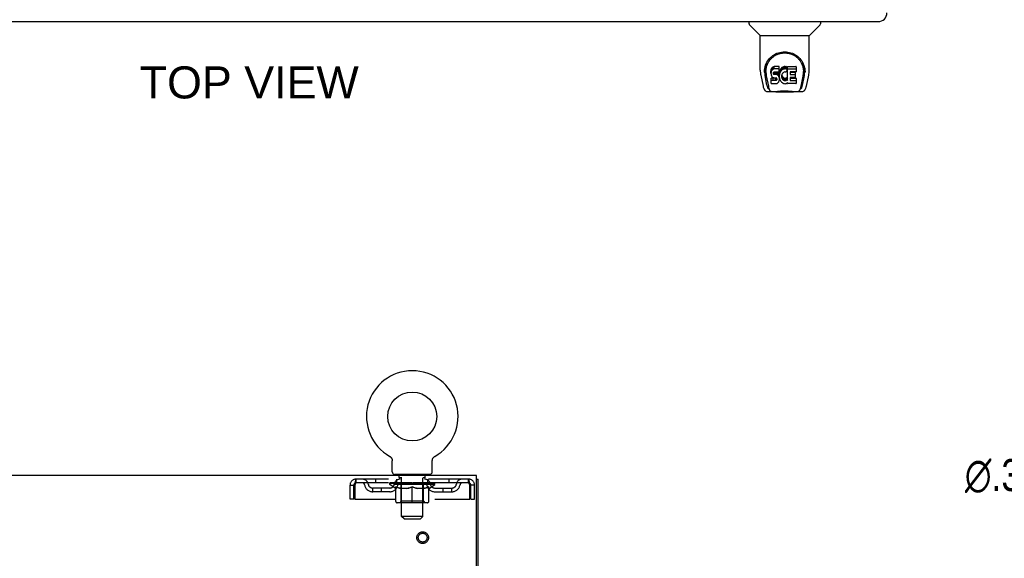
# Model space of a CAD drawing. Header units: inches. Extents: x 0 to 204, y 0 to 132.
# Tile 55 of 112: x 83 to 110, y 87 to 102. Entities that reach past the tile are written whole.
import ezdxf

# ---------------------------------------------------------------- set-up
doc = ezdxf.new("R2010")
doc.units = ezdxf.units.IN
doc.header["$LTSCALE"] = 11.243375
doc.header["$MEASUREMENT"] = 0
doc.linetypes.add('HIDDEN', pattern=[0.2, 0.1, -0.1])
doc.layers.get('0').update_dxf_attribs({"linetype": 'CONTINUOUS'})
for name, color, linetype in [('DEFAULT_2', 8, 'HIDDEN'), ('DIMENSIONS', 7, 'CONTINUOUS'), ('DOOR_ASSEMBLY', 7, 'CONTINUOUS')]:
    doc.layers.add(name, color=color, linetype=linetype)
doc.styles.get("Standard").update_dxf_attribs({"font": 'arial.ttf'})
doc.styles.add('TEXTSTYLE_1', font='gdt', dxfattribs={"width": 0.8})
doc.dimstyles.new('DIMSTYLE_2', dxfattribs={"dimtxt": 0.901875, "dimasz": 1.2025, "dimexe": 0.09, "dimexo": 0.07, "dimgap": 0.09, "dimtad": 0, "dimtih": 1, "dimtoh": 1, "dimzin": 4, "dimdsep": 46, "dimtxsty": 'Standard', "dimblk": '_FILLED', "dimblk1": '_FILLED', "dimblk2": '_FILLED', "dimcen": 0.09, "dimadec": 3, "dimazin": 1, "dimtfac": 1, "dimtdec": 3, "dimtofl": 0, "dimtmove": 0, "dimatfit": 1, "dimldrblk": '_FILLED', "dimfxl": 0, "dimtolj": 1, "dimtzin": 4, "dimarcsym": 0})

# ---------------------------------------------------------------- blocks, each defined once
blk = doc.blocks.new('_FILLED')
at = {"color": 0, "linetype": 'ByBlock'}
blk.add_solid([(0, 0), (-1, 0.2), (-1, -0.2)], dxfattribs=at)
blk = doc.blocks.new('*D23')
at = {"layer": 'DIMENSIONS', "color": 2, "linetype": 'Continuous'}
for p, q in [((112.937, 89.301), (111.885, 89.301)), ((115.137, 88.128), (112.937, 89.301))]:
    blk.add_line(p, q, dxfattribs=at)
at = {"layer": 'DIMENSIONS', "color": 2, "linetype": 'Continuous', "xscale": 1.2025, "yscale": 1.2025, "zscale": 1.2025, "rotation": 331.9294778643}
blk.add_blockref('_FILLED', (115.137, 88.128), dxfattribs=at)
at = {"layer": 'DIMENSIONS', "color": 2, "linetype": 'Continuous', "insert": (111.434, 89.752), "char_height": 0.90187, "width": 2.95261, "attachment_point": 3, "line_spacing_factor": 0.9, "style": 'TEXTSTYLE_1'}
blk.add_mtext('{\\fgdt;n}\\fArial;.38', dxfattribs=at)

msp = doc.modelspace()

# ---------------------------------------------------------------- linework, layer by layer
at = {"color": 7, "linetype": 'Continuous'}
for p, q in [((93.112, 89.828), (93.112, 89.828)), ((93.112, 89.828), (93.116, 89.825)), ((93.113, 89.827), (93.115, 89.826)), ((93.116, 89.825), (93.121, 89.822)), ((93.121, 89.822), (93.125, 89.82)), ((93.125, 89.82), (93.129, 89.816)), ((93.129, 89.817), (93.133, 89.813)), ((93.133, 89.813), (93.137, 89.81)), ((93.137, 89.81), (93.14, 89.807)), ((93.14, 89.807), (93.144, 89.803)), ((93.144, 89.803), (93.148, 89.799)), ((93.147, 89.799), (93.151, 89.795)), ((93.151, 89.796), (93.154, 89.792)), ((93.154, 89.792), (93.157, 89.788)), ((93.157, 89.788), (93.16, 89.783)), ((93.16, 89.783), (93.163, 89.779)), ((93.163, 89.779), (93.165, 89.775)), ((93.165, 89.775), (93.168, 89.77)), ((93.168, 89.77), (93.17, 89.766)), ((93.17, 89.766), (93.172, 89.761)), ((93.172, 89.761), (93.174, 89.757)), ((93.174, 89.757), (93.176, 89.752)), ((93.176, 89.752), (93.178, 89.747)), ((93.178, 89.747), (93.179, 89.742)), ((93.179, 89.742), (93.181, 89.737)), ((93.181, 89.737), (93.182, 89.732)), ((93.182, 89.732), (93.183, 89.727)), ((93.183, 89.727), (93.183, 89.722)), ((93.183, 89.722), (93.184, 89.717)), ((94.31, 89.712), (94.311, 89.717)), ((94.31, 89.707), (94.31, 89.712)), ((94.31, 89.707), (94.31, 89.712)), ((94.31, 89.703), (94.31, 89.707)), ((94.311, 89.722), (94.312, 89.727)), ((94.311, 89.717), (94.311, 89.722)), ((94.312, 89.727), (94.313, 89.732)), ((94.313, 89.732), (94.314, 89.737)), ((94.314, 89.737), (94.315, 89.742)), ((94.315, 89.742), (94.317, 89.747)), ((94.317, 89.747), (94.318, 89.752)), ((94.318, 89.752), (94.32, 89.757)), ((94.32, 89.757), (94.322, 89.761)), ((94.322, 89.761), (94.324, 89.766)), ((94.324, 89.766), (94.327, 89.77)), ((94.327, 89.77), (94.329, 89.775)), ((94.329, 89.775), (94.332, 89.779)), ((94.332, 89.779), (94.335, 89.783)), ((94.335, 89.783), (94.338, 89.788)), ((94.337, 89.788), (94.341, 89.792)), ((94.341, 89.792), (94.344, 89.796)), ((94.344, 89.795), (94.347, 89.799)), ((94.347, 89.799), (94.351, 89.803)), ((94.351, 89.803), (94.354, 89.807)), ((94.354, 89.807), (94.358, 89.81)), ((94.358, 89.81), (94.362, 89.813)), ((94.362, 89.813), (94.366, 89.817)), ((94.366, 89.816), (94.37, 89.82)), ((94.37, 89.82), (94.374, 89.822)), ((94.374, 89.822), (94.378, 89.825)), ((94.374, 89.822), (94.375, 89.823)), ((94.378, 89.825), (94.383, 89.828)), ((94.38, 89.826), (94.381, 89.827)), ((94.383, 89.828), (94.383, 89.828)), ((93.185, 89.389), (93.185, 89.703)), ((94.31, 89.389), (94.31, 89.703)), ((93.247, 89.32), (93.247, 89.29)), ((94.247, 89.32), (93.247, 89.32)), ((94.247, 89.32), (94.247, 89.29)), ((95.549, 89.186), (95.601, 89.186))]:
    msp.add_line(p, q, dxfattribs=at)
at = {"color": 3, "linetype": 'Continuous'}
for p, q in [((95.549, 89.29), (55.403, 89.29)), ((95.549, 85.954), (95.549, 89.29)), ((95.601, 9.394), (95.601, 89.186))]:
    msp.add_line(p, q, dxfattribs=at)
at = {"color": 7, "linetype": 'Continuous'}
msp.add_lwpolyline([(93.184, 89.717), (93.184, 89.712), (93.185, 89.707), (93.185, 89.703)], dxfattribs=at)
msp.add_circle((93.747, 90.948), 0.688, dxfattribs=at)
for centre, radius, start, end in [((93.747, 90.948), 1.288, 299.5053, 240.4947), ((93.254, 89.389), 0.069, 180, 265), ((94.241, 89.389), 0.069, 275, 360)]:
    msp.add_arc(centre, radius, start, end, dxfattribs=at)
at = {"layer": 'DEFAULT_2', "color": 8, "linetype": 'HIDDEN'}
for p, q in [((93.119, 89.823), (93.121, 89.822)), ((92.164, 89.186), (92.164, 89.082)), ((95.33, 89.186), (92.164, 89.186)), ((92.716, 89.186), (92.716, 89.082)), ((93.31, 89.082), (93.31, 89.186)), ((93.344, 89.32), (93.344, 89.29)), ((93.382, 89.23), (93.382, 89.31)), ((93.452, 89.22), (93.392, 89.22)), ((93.447, 88.139), (93.447, 89.21)), ((94.102, 89.22), (94.042, 89.22)), ((94.047, 88.139), (94.047, 89.21)), ((94.112, 89.23), (94.112, 89.31)), ((94.15, 89.32), (94.15, 89.29)), ((94.185, 89.082), (94.185, 89.186)), ((94.779, 89.186), (94.779, 89.082)), ((95.33, 89.082), (95.33, 89.186)), ((91.997, 88.623), (91.997, 89.019)), ((91.997, 89.019), (92.101, 89.019)), ((92.101, 88.623), (92.101, 89.019)), ((92.131, 89.019), (92.131, 88.623)), ((95.33, 89.082), (92.164, 89.082)), ((92.633, 88.831), (92.633, 88.935)), ((93.116, 88.935), (92.633, 88.935)), ((92.883, 88.831), (92.883, 88.935)), ((93.114, 89.035), (93.114, 89.082)), ((94.381, 89.035), (93.114, 89.035)), ((93.273, 88.923), (93.114, 89.035)), ((93.124, 89.075), (93.124, 89.082)), ((93.132, 89.072), (93.132, 89.075)), ((93.132, 89.072), (94.362, 89.072)), ((93.141, 89.072), (93.141, 89.075)), ((93.142, 89.072), (93.142, 89.075)), ((93.152, 89.075), (93.152, 89.082)), ((93.168, 89.072), (93.168, 89.075)), ((93.17, 89.072), (93.17, 89.075)), ((93.199, 89.075), (93.199, 89.082)), ((93.213, 89.072), (93.213, 89.075)), ((93.216, 89.072), (93.216, 89.075)), ((93.42, 89.075), (93.219, 89.075)), ((93.262, 89.075), (93.262, 89.082)), ((93.264, 89.072), (93.264, 89.075)), ((93.264, 89.072), (93.264, 89.075)), ((93.267, 89.072), (93.267, 89.075)), ((93.273, 88.923), (93.284, 88.923)), ((93.274, 89.072), (93.274, 89.075)), ((93.275, 89.072), (93.275, 89.075)), ((93.278, 89.072), (93.278, 89.075)), ((93.281, 89.072), (93.281, 89.076)), ((93.284, 88.56), (93.284, 88.967)), ((93.286, 89.072), (93.286, 89.075)), ((93.3, 89.072), (93.3, 89.075)), ((93.318, 89.072), (93.318, 89.077)), ((93.318, 89.072), (93.318, 89.075)), ((93.339, 89.072), (93.339, 89.075)), ((93.339, 89.072), (93.339, 89.075)), ((93.34, 89.075), (93.34, 89.082)), ((93.35, 89.072), (93.35, 89.075)), ((93.354, 89.072), (93.354, 89.075)), ((93.363, 89.072), (93.363, 89.075)), ((93.375, 89.072), (93.375, 89.079)), ((93.39, 89.072), (93.39, 89.075)), ((93.393, 89.072), (93.393, 89.075)), ((93.42, 89.072), (93.42, 89.075)), ((93.487, 89.075), (93.425, 89.075)), ((93.606, 88.923), (93.426, 88.923)), ((93.431, 89.075), (93.431, 89.082)), ((93.435, 88.563), (93.435, 89.032)), ((93.437, 89.072), (93.437, 89.075)), ((93.442, 89.072), (93.442, 89.075)), ((93.448, 89.072), (93.448, 89.08)), ((93.452, 89.072), (93.452, 89.075)), ((93.463, 89.072), (93.463, 89.075)), ((93.487, 89.072), (93.487, 89.075)), ((93.562, 89.075), (93.503, 89.075)), ((93.523, 89.072), (93.523, 89.075)), ((93.531, 89.075), (93.531, 89.082)), ((93.534, 89.072), (93.534, 89.075)), ((93.537, 89.072), (93.537, 89.081)), ((93.54, 89.072), (93.54, 89.075)), ((93.547, 89.072), (93.547, 89.075)), ((93.562, 89.072), (93.562, 89.075)), ((93.643, 89.075), (93.588, 89.075)), ((93.601, 89.072), (93.601, 89.075)), ((93.633, 89.075), (93.747, 89.082)), ((93.637, 89.075), (93.637, 89.082)), ((93.638, 89.081), (93.637, 89.082)), ((93.638, 89.075), (93.638, 89.081)), ((93.638, 89.072), (93.638, 89.075)), ((93.642, 89.072), (93.642, 89.075)), ((93.643, 89.072), (93.643, 89.075)), ((93.643, 89.072), (93.643, 89.075)), ((93.726, 89.075), (93.678, 89.075)), ((93.684, 89.072), (93.684, 89.075)), ((93.726, 89.072), (93.726, 89.075)), ((93.745, 89.075), (93.745, 89.075)), ((93.745, 89.072), (93.745, 89.075)), ((93.745, 89.072), (93.745, 89.075)), ((93.747, 89.075), (93.747, 89.082)), ((93.747, 88.523), (93.747, 88.967)), ((93.75, 89.072), (93.75, 89.075)), ((93.75, 89.072), (93.75, 89.075)), ((93.75, 89.075), (93.75, 89.075)), ((93.752, 89.075), (93.816, 89.075)), ((93.768, 89.072), (93.768, 89.075)), ((93.784, 89.075), (93.784, 89.079)), ((93.784, 89.079), (93.862, 89.075)), ((93.805, 89.075), (93.805, 89.078)), ((93.811, 89.072), (93.811, 89.075)), ((93.851, 89.072), (93.851, 89.075)), ((93.852, 89.072), (93.852, 89.075)), ((93.852, 89.075), (93.906, 89.075)), ((93.853, 89.072), (93.853, 89.075)), ((93.857, 89.075), (93.857, 89.082)), ((93.857, 89.081), (93.857, 89.082)), ((93.857, 89.075), (93.857, 89.081)), ((93.857, 89.072), (93.857, 89.075)), ((94.068, 88.923), (93.889, 88.923)), ((93.893, 89.072), (93.893, 89.075)), ((93.932, 89.072), (93.932, 89.075)), ((93.932, 89.075), (93.991, 89.075)), ((93.948, 89.072), (93.948, 89.075)), ((93.955, 89.072), (93.955, 89.075)), ((93.958, 89.072), (93.958, 89.081)), ((93.96, 89.072), (93.96, 89.075)), ((93.964, 89.075), (93.964, 89.082)), ((93.971, 89.072), (93.971, 89.075)), ((94.007, 89.072), (94.007, 89.075)), ((94.007, 89.075), (94.069, 89.075)), ((94.031, 89.072), (94.031, 89.075)), ((94.042, 89.072), (94.042, 89.075)), ((94.046, 89.072), (94.046, 89.08)), ((94.052, 89.072), (94.052, 89.075)), ((94.057, 89.072), (94.057, 89.075)), ((94.06, 88.563), (94.06, 89.032)), ((94.064, 89.075), (94.064, 89.082)), ((94.074, 89.072), (94.074, 89.075)), ((94.074, 89.075), (94.276, 89.075)), ((94.101, 89.072), (94.101, 89.075)), ((94.105, 89.072), (94.105, 89.075)), ((94.12, 89.072), (94.12, 89.079)), ((94.131, 89.072), (94.131, 89.075)), ((94.141, 89.072), (94.141, 89.075)), ((94.145, 89.072), (94.145, 89.075)), ((94.154, 89.075), (94.154, 89.082)), ((94.156, 89.072), (94.156, 89.075)), ((94.156, 89.072), (94.156, 89.075)), ((94.176, 89.072), (94.176, 89.077)), ((94.177, 89.072), (94.177, 89.075)), ((94.195, 89.072), (94.195, 89.075)), ((94.209, 89.072), (94.209, 89.075)), ((94.211, 88.56), (94.211, 88.967)), ((94.211, 88.923), (94.221, 88.923)), ((94.213, 89.072), (94.213, 89.076)), ((94.217, 89.072), (94.217, 89.075)), ((94.22, 89.072), (94.22, 89.075)), ((94.22, 89.072), (94.22, 89.075)), ((94.221, 88.923), (94.381, 89.035)), ((94.227, 89.072), (94.227, 89.075)), ((94.23, 89.072), (94.23, 89.075)), ((94.231, 89.072), (94.231, 89.075)), ((94.232, 89.075), (94.232, 89.082)), ((94.279, 89.072), (94.279, 89.075)), ((94.281, 89.072), (94.281, 89.075)), ((94.296, 89.075), (94.296, 89.082)), ((94.324, 89.072), (94.324, 89.075)), ((94.326, 89.072), (94.326, 89.075)), ((94.342, 89.075), (94.342, 89.082)), ((94.352, 89.072), (94.352, 89.075)), ((94.353, 89.072), (94.353, 89.075)), ((94.362, 89.072), (94.362, 89.075)), ((94.371, 89.075), (94.371, 89.082)), ((94.379, 88.935), (94.862, 88.935)), ((94.381, 89.035), (94.381, 89.082)), ((94.612, 88.831), (94.612, 88.935)), ((94.862, 88.831), (94.862, 88.935)), ((95.363, 88.623), (95.363, 89.019)), ((95.393, 88.623), (95.393, 89.019)), ((95.497, 89.019), (95.393, 89.019)), ((95.497, 88.623), (95.497, 89.019)), ((92.101, 88.623), (91.997, 88.623)), ((92.131, 88.623), (95.363, 88.623)), ((93.116, 88.831), (92.633, 88.831)), ((94.379, 88.831), (94.862, 88.831)), ((95.393, 88.623), (95.497, 88.623)), ((94.174, 88.523), (93.321, 88.523)), ((93.435, 88.563), (93.395, 88.523)), ((94.06, 88.563), (93.435, 88.563)), ((94.06, 88.563), (94.1, 88.523)), ((94.047, 88.139), (93.447, 88.139)), ((93.516, 88.07), (93.447, 88.139)), ((93.516, 88.07), (93.978, 88.07)), ((93.978, 88.07), (94.047, 88.139))]:
    msp.add_line(p, q, dxfattribs=at)
for points in [[(92.164, 89.186), (92.162, 89.185), (92.16, 89.181), (92.157, 89.176), (92.155, 89.169), (92.153, 89.16), (92.15, 89.149), (92.148, 89.137), (92.145, 89.123), (92.143, 89.107), (92.141, 89.091), (92.138, 89.074), (92.136, 89.056), (92.134, 89.037), (92.131, 89.019)], [(95.363, 89.019), (95.361, 89.037), (95.359, 89.056), (95.356, 89.074), (95.354, 89.091), (95.352, 89.107), (95.349, 89.123), (95.347, 89.137), (95.344, 89.149), (95.342, 89.16), (95.34, 89.169), (95.337, 89.176), (95.335, 89.181), (95.333, 89.185), (95.33, 89.186)], [(92.164, 89.082), (92.162, 89.081), (92.16, 89.08), (92.157, 89.078), (92.155, 89.075), (92.153, 89.072), (92.15, 89.068), (92.148, 89.063), (92.145, 89.058), (92.143, 89.052), (92.141, 89.046), (92.138, 89.039), (92.136, 89.033), (92.134, 89.026), (92.131, 89.019)], [(93.284, 88.967), (93.31, 88.957), (93.335, 88.948), (93.36, 88.94), (93.385, 88.933), (93.409, 88.928), (93.434, 88.923)], [(93.426, 88.923), (93.403, 88.928), (93.379, 88.934), (93.356, 88.94), (93.332, 88.948), (93.308, 88.956), (93.284, 88.966)], [(93.596, 88.923), (93.621, 88.928), (93.646, 88.934), (93.671, 88.94), (93.696, 88.948), (93.722, 88.957), (93.747, 88.967)], [(93.747, 88.965), (93.723, 88.956), (93.699, 88.947), (93.676, 88.94), (93.652, 88.933), (93.629, 88.928), (93.606, 88.923)], [(93.747, 88.967), (93.773, 88.957), (93.799, 88.948), (93.824, 88.94), (93.849, 88.933), (93.874, 88.928), (93.898, 88.923)], [(93.889, 88.923), (93.865, 88.928), (93.842, 88.934), (93.819, 88.94), (93.795, 88.948), (93.771, 88.956), (93.747, 88.965)], [(94.061, 88.923), (94.086, 88.928), (94.11, 88.933), (94.135, 88.94), (94.16, 88.948), (94.185, 88.957), (94.211, 88.967)], [(94.211, 88.966), (94.186, 88.956), (94.162, 88.948), (94.138, 88.94), (94.115, 88.934), (94.092, 88.928), (94.068, 88.923)], [(95.363, 89.019), (95.361, 89.026), (95.359, 89.033), (95.356, 89.039), (95.354, 89.046), (95.352, 89.052), (95.349, 89.058), (95.347, 89.063), (95.344, 89.068), (95.342, 89.072), (95.34, 89.075), (95.337, 89.078), (95.335, 89.08), (95.333, 89.081), (95.33, 89.082)]]:
    msp.add_lwpolyline(points, dxfattribs=at)
for radius in [0.164, 0.124]:
    msp.add_circle((94.039, 87.54), radius, dxfattribs=at)
for centre, radius, start, end in [((92.164, 89.019), 0.167, 90, 180), ((92.344, 89.019), 0.167, 8.0716, 90), ((93.405, 89.019), 0.167, 90, 171.9284), ((93.254, 89.389), 0.069, 265, 270), ((93.372, 89.31), 0.01, 0, 90), ((93.392, 89.23), 0.01, 180, 270), ((93.437, 89.21), 0.01, 0, 90), ((94.057, 89.21), 0.01, 90, 180), ((94.09, 89.019), 0.167, 8.0716, 90), ((94.102, 89.23), 0.01, 270, 360), ((94.122, 89.31), 0.01, 90, 180), ((94.241, 89.389), 0.069, 270, 275), ((95.151, 89.019), 0.167, 90, 171.9284), ((95.33, 89.019), 0.167, 0, 90), ((92.164, 89.019), 0.063, 90, 180), ((92.344, 89.019), 0.0625, 7.9863, 90), ((92.633, 89.06), 0.229, 187.9863, 270), ((92.633, 89.06), 0.125, 188.0716, 270), ((93.116, 89.06), 0.125, 270, 351.9284), ((93.116, 89.06), 0.229, 270, 352.0137), ((93.404, 89.019), 0.0625, 90, 172.0137), ((93.395, 89.032), 0.0398, 0, 90), ((94.1, 89.032), 0.0398, 90, 180), ((94.09, 89.019), 0.0625, 7.9863, 90), ((94.379, 89.06), 0.229, 187.9863, 270), ((94.379, 89.06), 0.125, 188.0716, 270), ((94.862, 89.06), 0.125, 270, 351.9284), ((94.862, 89.06), 0.229, 270, 352.0137), ((95.151, 89.019), 0.0625, 90, 172.0137), ((95.33, 89.019), 0.063, 0, 90), ((93.321, 88.56), 0.0371, 180, 270), ((94.174, 88.56), 0.0371, 270, 360)]:
    msp.add_arc(centre, radius, start, end, dxfattribs=at)
for centre, major_axis, ratio, start_param, end_param in [((93.747, 89.082), (0.633, 0.007), 0.05963, 2.96643, 3.140963), ((93.094, 89.07), (0.198, 0), 0.060556, 0.430652, 1.470503), ((93.747, 89.082), (0.633, 0), 0.060556, 3.141593, 3.316126), ((93.094, 89.063), (0.198, 0.002), 0.05963, 1.376596, 1.469874), ((93.747, 89.082), (0.633, 0.013), 0.05688, 2.791345, 2.965878), ((93.07, 89.07), (0.198, 0.002), 0.05963, 0.25549, 1.295341), ((93.138, 89.07), (0.198, -0.002), 0.05963, 0.605815, 1.645666), ((93.747, 89.082), (0.633, -0.007), 0.05963, -2.96643, -2.791898), ((93.138, 89.063), (0.198, 0), 0.060556, 1.551758, 1.645036), ((93.07, 89.063), (0.198, 0.004), 0.05688, 1.20151, 1.294789), ((93.14, 89.065), (0.164, 0.002), 0.05963, 1.065228, 1.614276), ((93.12, 89.065), (0.164, 0.003), 0.05688, 0.890143, 1.43919), ((93.178, 89.065), (0.164, 0), 0.060556, 1.240391, 1.789438), ((93.747, 89.082), (0.633, 0.019), 0.052395, 2.616403, 2.790936), ((93.066, 89.07), (0.198, 0.004), 0.05688, 0.080405, 1.120256), ((93.201, 89.07), (0.198, -0.004), 0.05688, 0.7809, 1.820751), ((93.747, 89.082), (0.633, -0.013), 0.05688, -2.791345, -2.616812), ((93.201, 89.063), (0.198, -0.002), 0.05963, 1.72692, 1.820198), ((93.066, 89.063), (0.198, 0.006), 0.052395, 1.026568, 1.119847), ((93.119, 89.065), (0.164, 0.005), 0.052395, 0.715201, 1.264248), ((93.233, 89.065), (0.164, -0.002), 0.05963, 1.415553, 1.9646), ((93.747, 89.082), (0.633, 0.025), 0.046319, 2.441654, 2.616187), ((93.28, 89.07), (0.198, -0.006), 0.052395, 0.955842, 1.995693), ((93.083, 89.07), (0.198, 0.006), 0.052395, -0.094537, 0.945314), ((93.747, 89.082), (0.633, -0.019), 0.052395, -2.616403, -2.44187), ((93.28, 89.063), (0.198, -0.004), 0.05688, 1.902006, 1.995284), ((93.083, 89.063), (0.198, 0.008), 0.046319, 0.851819, 0.945098), ((93.138, 89.065), (0.164, 0.006), 0.046319, 0.540452, 1.089499), ((93.304, 89.065), (0.164, -0.003), 0.05688, 1.590638, 2.139686), ((93.747, 89.082), (0.633, 0.029), 0.038841, 2.267123, 2.441656), ((93.374, 89.07), (0.198, -0.008), 0.046319, 1.130591, 2.170442), ((93.12, 89.07), (0.198, 0.008), 0.046319, -0.269286, 0.770565), ((93.747, 89.082), (0.633, -0.025), 0.046319, -2.441654, -2.267121), ((93.374, 89.063), (0.198, -0.006), 0.052395, 2.076947, 2.170226), ((93.12, 89.063), (0.198, 0.009), 0.038841, 0.677289, 0.770567), ((93.175, 89.065), (0.164, 0.008), 0.038841, 0.365921, 0.914969), ((93.389, 89.065), (0.164, -0.005), 0.052395, 1.76558, 2.314627), ((93.747, 89.082), (0.633, 0.033), 0.030195, 2.09281, 2.267343), ((93.479, 89.07), (0.198, -0.009), 0.038841, 1.305122, 2.344973), ((93.176, 89.07), (0.198, 0.009), 0.038841, -0.443817, 0.596034), ((93.747, 89.082), (0.633, -0.029), 0.038841, -2.267123, -2.092591), ((93.479, 89.063), (0.198, -0.008), 0.046319, 2.251696, 2.344975), ((93.176, 89.063), (0.198, 0.01), 0.030195, 0.502975, 0.596254), ((93.229, 89.065), (0.164, 0.009), 0.030195, 0.191608, 0.740655), ((93.484, 89.065), (0.164, -0.006), 0.046319, 1.940329, 2.489376), ((93.25, 89.07), (0.198, 0.01), 0.030195, -0.61813, 0.421721), ((93.747, 89.082), (0.633, 0.036), 0.020645, 1.918687, 2.09322), ((93.591, 89.07), (0.198, -0.01), 0.030195, 1.479435, 2.519286), ((93.747, 89.082), (0.633, -0.033), 0.030195, -2.09281, -1.918277), ((93.591, 89.063), (0.198, -0.009), 0.038841, 2.426227, 2.519505), ((93.25, 89.063), (0.198, 0.011), 0.020645, 0.328852, 0.422131), ((93.299, 89.065), (0.164, 0.009), 0.020645, 0.017485, 0.566532), ((93.588, 89.065), (0.164, -0.008), 0.038841, 2.11486, 2.663907), ((93.339, 89.07), (0.198, 0.011), 0.020645, -0.792253, 0.247598), ((93.747, 89.082), (0.633, 0.038), 0.010478, 1.744704, 1.919237), ((93.709, 89.07), (0.198, -0.011), 0.020645, 1.653558, 2.693409), ((93.747, 89.082), (0.633, -0.036), 0.020645, -1.918687, -1.744154), ((93.709, 89.063), (0.198, -0.01), 0.030195, 2.60054, 2.693819), ((93.339, 89.063), (0.198, 0.012), 0.010478, 0.154869, 0.248148), ((93.383, 89.065), (0.164, 0.01), 0.010478, 6.126688, 6.675735), ((93.696, 89.065), (0.164, -0.009), 0.030195, 2.289173, 2.83822), ((93.44, 89.07), (0.198, 0.012), 0.010478, -0.966236, -0.000846), ((93.828, 89.07), (0.198, -0.012), 0.010478, 1.827541, 2.867392), ((93.747, 89.082), (0.633, -0.038), 0.010478, -1.744704, -1.563007), ((93.828, 89.063), (0.198, -0.011), 0.020645, 2.774664, 2.867942), ((93.806, 89.065), (0.164, -0.009), 0.020645, 2.463296, 3.012344), ((93.667, 89.07), (0.198, 0.012), 0.010478, 0.274201, 1.314052), ((93.58, 89.065), (0.164, 0.01), 0.010478, -0.000483, 0.504314), ((93.55, 89.063), (0.198, 0.012), 0.010478, 0.099668, 0.192946), ((93.747, 89.082), (0.633, 0.038), 0.010478, -1.571421, -1.396888), ((93.944, 89.063), (0.198, -0.012), 0.010478, 2.74231, 2.948646), ((93.914, 89.065), (0.164, -0.01), 0.010478, 2.637279, 3.14189), ((93.785, 89.07), (0.198, 0.011), 0.020645, 0.448184, 1.488034), ((93.689, 89.065), (0.164, 0.009), 0.020645, 0.129249, 0.678296), ((93.667, 89.063), (0.198, 0.011), 0.020645, 0.273651, 0.366929), ((93.747, 89.082), (0.633, 0.036), 0.020645, -1.397439, -1.222906), ((93.747, 89.082), (0.633, -0.038), 0.010478, 1.222355, 1.396888), ((94.055, 89.07), (0.198, -0.012), 0.010478, -3.140747, -2.175357), ((93.903, 89.07), (0.198, 0.01), 0.030195, 0.622307, 1.662158), ((93.798, 89.065), (0.164, 0.009), 0.030195, 0.303372, 0.852419), ((94.112, 89.065), (0.164, -0.01), 0.010478, 2.749043, 3.29809), ((94.156, 89.07), (0.198, -0.011), 0.020645, 2.893995, 3.933846), ((93.785, 89.063), (0.198, 0.01), 0.030195, 0.447774, 0.541052), ((94.156, 89.063), (0.198, -0.012), 0.010478, 2.893445, 2.986723), ((93.747, 89.082), (0.633, 0.033), 0.030195, -1.223315, -1.048783), ((93.747, 89.082), (0.633, -0.036), 0.020645, 1.048373, 1.222906), ((94.016, 89.07), (0.198, 0.009), 0.038841, 0.79662, 1.836471), ((93.907, 89.065), (0.164, 0.008), 0.038841, 0.477686, 1.026733), ((94.196, 89.065), (0.164, -0.009), 0.020645, 2.57506, 3.124108), ((94.245, 89.07), (0.198, -0.01), 0.030195, 2.719872, 3.759723), ((94.121, 89.07), (0.198, 0.008), 0.046319, 0.971151, 2.011002), ((93.903, 89.063), (0.198, 0.009), 0.038841, 0.622087, 0.715366), ((94.245, 89.063), (0.198, -0.011), 0.020645, 2.719462, 2.812741), ((93.747, 89.082), (0.633, 0.029), 0.038841, -1.049002, -0.874469), ((93.747, 89.082), (0.633, -0.033), 0.030195, 0.87425, 1.048783), ((94.01, 89.065), (0.164, 0.006), 0.046319, 0.652216, 1.201263), ((94.214, 89.07), (0.198, 0.006), 0.052395, 1.1459, 2.185751), ((94.266, 89.065), (0.164, -0.009), 0.030195, 2.400937, 2.949985), ((94.318, 89.07), (0.198, -0.009), 0.038841, 2.545558, 3.585409), ((94.106, 89.065), (0.164, 0.005), 0.052395, 0.826965, 1.376012), ((94.016, 89.063), (0.198, 0.008), 0.046319, 0.796618, 0.889896), ((94.318, 89.063), (0.198, -0.01), 0.030195, 2.545339, 2.638617), ((94.294, 89.07), (0.198, 0.004), 0.05688, 1.320842, 2.360692), ((93.747, 89.082), (0.633, 0.025), 0.046319, -0.874471, -0.699939), ((93.747, 89.082), (0.633, -0.029), 0.038841, 0.699936, 0.874469), ((94.374, 89.07), (0.198, -0.008), 0.046319, 2.371028, 3.410879), ((94.32, 89.065), (0.164, -0.008), 0.038841, 2.226624, 2.775671), ((94.356, 89.07), (0.198, 0.002), 0.05963, 1.495927, 2.535778), ((94.19, 89.065), (0.164, 0.003), 0.05688, 1.001907, 1.550954), ((94.411, 89.07), (0.198, -0.006), 0.052395, 2.196279, 3.23613), ((94.357, 89.065), (0.164, -0.006), 0.046319, 2.052093, 2.601141), ((94.121, 89.063), (0.198, 0.006), 0.052395, 0.971367, 1.064645), ((94.4, 89.07), (0.198, 0), 0.060556, 1.671089, 2.71094), ((94.374, 89.063), (0.198, -0.009), 0.038841, 2.371026, 2.464304), ((94.428, 89.07), (0.198, -0.004), 0.05688, 2.021337, 3.061188), ((93.747, 89.082), (0.633, 0.019), 0.052395, -0.699723, -0.52519), ((93.747, 89.082), (0.633, -0.025), 0.046319, 0.525406, 0.699939), ((94.425, 89.07), (0.198, -0.002), 0.05963, 1.846251, 2.886102), ((94.261, 89.065), (0.164, 0.002), 0.05963, 1.176993, 1.72604), ((94.375, 89.065), (0.164, -0.005), 0.052395, 1.877344, 2.426392), ((94.317, 89.065), (0.164, 0), 0.060556, 1.352155, 1.901202), ((94.375, 89.065), (0.164, -0.003), 0.05688, 1.702402, 2.25145), ((94.355, 89.065), (0.164, -0.002), 0.05963, 1.527317, 2.076364), ((94.214, 89.063), (0.198, 0.004), 0.05688, 1.146309, 1.239587), ((94.411, 89.063), (0.198, -0.008), 0.046319, 2.196495, 2.289773), ((93.747, 89.082), (0.633, 0.013), 0.05688, -0.524781, -0.350248), ((93.747, 89.082), (0.633, -0.019), 0.052395, 0.350657, 0.52519), ((94.294, 89.063), (0.198, 0.002), 0.05963, 1.321394, 1.414673), ((94.428, 89.063), (0.198, -0.006), 0.052395, 2.021746, 2.115024), ((93.747, 89.082), (0.633, 0.007), 0.05963, -0.349695, -0.175162), ((93.747, 89.082), (0.633, -0.013), 0.05688, 0.175715, 0.350248), ((94.356, 89.063), (0.198, 0), 0.060556, 1.496556, 1.589835), ((94.425, 89.063), (0.198, -0.004), 0.05688, 1.846804, 1.940083), ((94.4, 89.063), (0.198, -0.002), 0.05963, 1.671719, 1.764997), ((93.747, 89.082), (0.633, 0), 0.060556, -0.174533, 0), ((93.747, 89.082), (0.633, -0.007), 0.05963, 0.000629, 0.175162)]:
    msp.add_ellipse(centre, major_axis=major_axis, ratio=ratio, start_param=start_param, end_param=end_param, dxfattribs=at)
at = {"layer": 'DOOR_ASSEMBLY', "color": 3, "linetype": 'Continuous'}
msp.add_line((71.153, 102.061), (106.848, 102.061), dxfattribs=at)
at = {"layer": 'DOOR_ASSEMBLY', "color": 7, "linetype": 'Continuous'}
for p, q in [((103.215, 102.061), (103.215, 101.998)), ((103.525, 101.673), (103.227, 101.97)), ((104.914, 101.673), (105.212, 101.97)), ((105.223, 102.061), (105.223, 101.998)), ((103.53, 101.667), (104.908, 101.667)), ((103.53, 100.695), (103.53, 101.667)), ((104.908, 100.696), (104.908, 101.667)), ((103.881, 100.779), (103.872, 100.772)), ((103.903, 100.788), (103.881, 100.779)), ((103.881, 100.712), (103.881, 100.779)), ((103.926, 100.796), (103.903, 100.788)), ((103.903, 100.722), (103.903, 100.788)), ((104.066, 100.796), (103.926, 100.796)), ((103.926, 100.729), (103.926, 100.796)), ((104.067, 100.753), (104.066, 100.796)), ((104.066, 100.729), (104.066, 100.796)), ((104.162, 100.778), (104.143, 100.765)), ((104.182, 100.787), (104.162, 100.778)), ((104.162, 100.712), (104.162, 100.778)), ((104.204, 100.792), (104.182, 100.787)), ((104.182, 100.72), (104.182, 100.787)), ((104.226, 100.794), (104.204, 100.792)), ((104.204, 100.725), (104.204, 100.792)), ((104.226, 100.794), (104.249, 100.794)), ((104.226, 100.727), (104.226, 100.794)), ((104.26, 100.792), (104.249, 100.794)), ((104.249, 100.727), (104.249, 100.794)), ((104.27, 100.789), (104.26, 100.792)), ((104.26, 100.725), (104.26, 100.792)), ((104.289, 100.777), (104.27, 100.789)), ((104.27, 100.722), (104.27, 100.789)), ((104.299, 100.794), (104.536, 100.794)), ((104.299, 100.402), (104.299, 100.794)), ((104.54, 100.789), (104.54, 100.648)), ((103.545, 100.552), (103.611, 100.247)), ((103.648, 100.64), (103.648, 100.64)), ((103.656, 100.727), (103.654, 100.663)), ((103.718, 100.275), (103.665, 100.545)), ((103.692, 100.653), (103.692, 100.63)), ((103.702, 100.532), (103.759, 100.239)), ((103.835, 100.699), (103.833, 100.675)), ((103.833, 100.608), (103.833, 100.675)), ((103.835, 100.632), (103.833, 100.608)), ((103.833, 100.608), (103.834, 100.584)), ((103.834, 100.584), (103.838, 100.561)), ((103.84, 100.722), (103.835, 100.699)), ((103.835, 100.632), (103.835, 100.699)), ((103.84, 100.655), (103.835, 100.632)), ((103.838, 100.561), (103.846, 100.538)), ((103.849, 100.744), (103.84, 100.722)), ((103.84, 100.655), (103.84, 100.722)), ((103.849, 100.678), (103.84, 100.655)), ((103.846, 100.538), (103.859, 100.518)), ((103.863, 100.764), (103.849, 100.744)), ((103.849, 100.678), (103.849, 100.744)), ((103.863, 100.697), (103.849, 100.678)), ((103.859, 100.518), (103.875, 100.501)), ((103.872, 100.772), (103.863, 100.764)), ((103.863, 100.697), (103.863, 100.764)), ((103.872, 100.705), (103.863, 100.697)), ((103.872, 100.705), (103.872, 100.772)), ((103.881, 100.712), (103.872, 100.705)), ((103.903, 100.722), (103.881, 100.712)), ((103.926, 100.729), (103.903, 100.722)), ((103.904, 100.596), (103.905, 100.611)), ((103.905, 100.589), (103.904, 100.596)), ((103.905, 100.611), (103.907, 100.626)), ((103.905, 100.589), (103.905, 100.611)), ((103.907, 100.582), (103.905, 100.589)), ((103.907, 100.626), (103.91, 100.633)), ((103.907, 100.582), (103.907, 100.626)), ((103.912, 100.576), (103.907, 100.582)), ((103.91, 100.633), (103.916, 100.638)), ((103.912, 100.576), (103.912, 100.635)), ((103.918, 100.571), (103.912, 100.576)), ((103.916, 100.638), (103.93, 100.642)), ((103.918, 100.638), (103.917, 100.638)), ((103.932, 100.634), (103.918, 100.638)), ((103.918, 100.571), (103.918, 100.638)), ((103.932, 100.567), (103.918, 100.571)), ((104.066, 100.729), (103.926, 100.729)), ((103.93, 100.642), (103.945, 100.644)), ((103.956, 100.635), (103.932, 100.634)), ((103.932, 100.567), (103.932, 100.634)), ((103.956, 100.568), (103.932, 100.567)), ((103.945, 100.644), (104.058, 100.644)), ((103.98, 100.634), (103.956, 100.635)), ((103.956, 100.568), (103.956, 100.635)), ((103.98, 100.567), (103.956, 100.568)), ((104.004, 100.629), (103.98, 100.634)), ((103.98, 100.567), (103.98, 100.634)), ((104.004, 100.562), (103.98, 100.567)), ((104.015, 100.624), (104.004, 100.629)), ((104.004, 100.562), (104.004, 100.629)), ((104.015, 100.557), (104.004, 100.562)), ((104.025, 100.617), (104.015, 100.624)), ((104.015, 100.557), (104.015, 100.624)), ((104.025, 100.55), (104.015, 100.557)), ((104.042, 100.6), (104.025, 100.617)), ((104.025, 100.55), (104.025, 100.617)), ((104.042, 100.533), (104.025, 100.55)), ((104.055, 100.58), (104.042, 100.6)), ((104.042, 100.533), (104.042, 100.6)), ((104.055, 100.513), (104.042, 100.533)), ((104.064, 100.558), (104.055, 100.58)), ((104.055, 100.513), (104.055, 100.58)), ((104.064, 100.491), (104.055, 100.513)), ((104.058, 100.644), (104.064, 100.644)), ((104.064, 100.644), (104.065, 100.649)), ((104.065, 100.554), (104.064, 100.558)), ((104.064, 100.491), (104.064, 100.558)), ((104.065, 100.649), (104.067, 100.662)), ((104.07, 100.632), (104.065, 100.587)), ((104.065, 100.521), (104.065, 100.587)), ((104.07, 100.565), (104.065, 100.521)), ((104.065, 100.521), (104.066, 100.498)), ((104.067, 100.686), (104.066, 100.729)), ((104.067, 100.686), (104.067, 100.753)), ((104.067, 100.662), (104.067, 100.686)), ((104.074, 100.654), (104.07, 100.632)), ((104.07, 100.565), (104.07, 100.632)), ((104.074, 100.587), (104.07, 100.565)), ((104.08, 100.675), (104.074, 100.654)), ((104.074, 100.587), (104.074, 100.654)), ((104.08, 100.608), (104.074, 100.587)), ((104.089, 100.696), (104.08, 100.675)), ((104.08, 100.608), (104.08, 100.675)), ((104.089, 100.629), (104.08, 100.608)), ((104.1, 100.715), (104.089, 100.696)), ((104.089, 100.629), (104.089, 100.696)), ((104.1, 100.648), (104.089, 100.629)), ((104.112, 100.733), (104.1, 100.715)), ((104.1, 100.648), (104.1, 100.715)), ((104.112, 100.667), (104.1, 100.648)), ((104.127, 100.75), (104.112, 100.733)), ((104.112, 100.667), (104.112, 100.733)), ((104.127, 100.683), (104.112, 100.667)), ((104.143, 100.765), (104.127, 100.75)), ((104.127, 100.683), (104.127, 100.75)), ((104.143, 100.699), (104.127, 100.683)), ((104.139, 100.563), (104.135, 100.536)), ((104.135, 100.536), (104.135, 100.509)), ((104.135, 100.509), (104.136, 100.496)), ((104.136, 100.496), (104.136, 100.536)), ((104.138, 100.556), (104.139, 100.55)), ((104.142, 100.576), (104.139, 100.563)), ((104.139, 100.55), (104.149, 100.525)), ((104.139, 100.483), (104.139, 100.55)), ((104.148, 100.587), (104.142, 100.576)), ((104.143, 100.699), (104.143, 100.765)), ((104.162, 100.712), (104.143, 100.699)), ((104.162, 100.611), (104.148, 100.587)), ((104.149, 100.525), (104.163, 100.502)), ((104.149, 100.458), (104.149, 100.525)), ((104.182, 100.72), (104.162, 100.712)), ((104.171, 100.621), (104.162, 100.611)), ((104.163, 100.502), (104.171, 100.492)), ((104.163, 100.435), (104.163, 100.502)), ((104.181, 100.628), (104.171, 100.621)), ((104.206, 100.639), (104.181, 100.628)), ((104.204, 100.725), (104.182, 100.72)), ((104.226, 100.727), (104.204, 100.725)), ((104.219, 100.642), (104.206, 100.639)), ((104.233, 100.642), (104.219, 100.642)), ((104.249, 100.727), (104.226, 100.727)), ((104.246, 100.639), (104.233, 100.642)), ((104.258, 100.634), (104.246, 100.639)), ((104.26, 100.725), (104.249, 100.727)), ((104.27, 100.722), (104.26, 100.725)), ((104.29, 100.705), (104.264, 100.637)), ((104.289, 100.71), (104.27, 100.722)), ((104.289, 100.777), (104.289, 100.71)), ((104.291, 100.773), (104.291, 100.71)), ((104.299, 100.727), (104.536, 100.727)), ((104.369, 100.639), (104.369, 100.572)), ((104.536, 100.644), (104.374, 100.644)), ((104.374, 100.634), (104.505, 100.634)), ((104.374, 100.567), (104.505, 100.567)), ((104.509, 100.629), (104.509, 100.49)), ((104.68, 100.239), (104.736, 100.529)), ((104.721, 100.275), (104.774, 100.545)), ((104.736, 100.529), (104.737, 100.533)), ((104.783, 100.727), (104.784, 100.663)), ((104.79, 100.64), (104.79, 100.64)), ((104.828, 100.247), (104.893, 100.552)), ((103.836, 100.322), (103.836, 100.464)), ((103.899, 100.469), (103.84, 100.468)), ((103.84, 100.402), (103.84, 100.468)), ((103.899, 100.402), (103.84, 100.402)), ((103.841, 100.317), (103.985, 100.317)), ((103.875, 100.501), (103.895, 100.488)), ((103.895, 100.488), (103.906, 100.484)), ((103.96, 100.469), (103.899, 100.469)), ((103.899, 100.402), (103.899, 100.469)), ((103.96, 100.402), (103.899, 100.402)), ((103.906, 100.484), (103.918, 100.482)), ((103.918, 100.482), (103.966, 100.481)), ((103.975, 100.47), (103.96, 100.469)), ((103.96, 100.402), (103.96, 100.469)), ((103.975, 100.404), (103.96, 100.402)), ((103.966, 100.481), (103.973, 100.48)), ((103.973, 100.48), (103.98, 100.478)), ((103.982, 100.474), (103.975, 100.47)), ((103.975, 100.404), (103.975, 100.47)), ((103.982, 100.407), (103.975, 100.404)), ((103.98, 100.478), (103.986, 100.473)), ((103.984, 100.475), (103.982, 100.474)), ((103.982, 100.407), (103.982, 100.474)), ((103.987, 100.412), (103.982, 100.407)), ((103.985, 100.317), (103.996, 100.319)), ((103.986, 100.473), (103.991, 100.468)), ((103.987, 100.412), (103.987, 100.472)), ((103.997, 100.424), (103.987, 100.412)), ((103.991, 100.468), (103.998, 100.454)), ((103.996, 100.319), (104.008, 100.323)), ((103.997, 100.424), (103.997, 100.456)), ((103.999, 100.431), (103.997, 100.424)), ((103.998, 100.454), (104, 100.439)), ((103.999, 100.431), (103.999, 100.444)), ((104, 100.439), (103.999, 100.431)), ((104.008, 100.323), (104.027, 100.337)), ((104.027, 100.337), (104.044, 100.354)), ((104.044, 100.354), (104.051, 100.364)), ((104.051, 100.364), (104.057, 100.374)), ((104.057, 100.374), (104.065, 100.397)), ((104.071, 100.468), (104.064, 100.491)), ((104.065, 100.397), (104.071, 100.42)), ((104.066, 100.498), (104.069, 100.476)), ((104.069, 100.476), (104.074, 100.454)), ((104.073, 100.444), (104.071, 100.468)), ((104.071, 100.42), (104.073, 100.444)), ((104.073, 100.444), (104.073, 100.459)), ((104.074, 100.454), (104.081, 100.433)), ((104.081, 100.433), (104.102, 100.394)), ((104.102, 100.394), (104.115, 100.376)), ((104.115, 100.376), (104.13, 100.359)), ((104.13, 100.359), (104.146, 100.344)), ((104.136, 100.496), (104.139, 100.483)), ((104.139, 100.483), (104.149, 100.458)), ((104.146, 100.344), (104.164, 100.33)), ((104.149, 100.458), (104.163, 100.435)), ((104.163, 100.435), (104.171, 100.425)), ((104.164, 100.33), (104.174, 100.325)), ((104.171, 100.492), (104.182, 100.483)), ((104.171, 100.425), (104.171, 100.492)), ((104.171, 100.425), (104.182, 100.416)), ((104.174, 100.325), (104.184, 100.321)), ((104.182, 100.483), (104.193, 100.476)), ((104.182, 100.416), (104.182, 100.483)), ((104.182, 100.416), (104.193, 100.409)), ((104.184, 100.321), (104.206, 100.316)), ((104.193, 100.476), (104.205, 100.471)), ((104.193, 100.409), (104.193, 100.476)), ((104.193, 100.409), (104.205, 100.404)), ((104.205, 100.471), (104.218, 100.469)), ((104.205, 100.404), (104.205, 100.471)), ((104.205, 100.404), (104.218, 100.402)), ((104.206, 100.316), (104.228, 100.313)), ((104.218, 100.469), (104.232, 100.468)), ((104.218, 100.402), (104.218, 100.469)), ((104.218, 100.402), (104.232, 100.401)), ((104.228, 100.313), (104.25, 100.316)), ((104.232, 100.468), (104.245, 100.47)), ((104.232, 100.401), (104.232, 100.468)), ((104.232, 100.401), (104.245, 100.403)), ((104.245, 100.47), (104.258, 100.474)), ((104.245, 100.403), (104.245, 100.47)), ((104.245, 100.403), (104.258, 100.407)), ((104.25, 100.316), (104.271, 100.323)), ((104.258, 100.474), (104.27, 100.48)), ((104.258, 100.407), (104.258, 100.474)), ((104.258, 100.407), (104.27, 100.413)), ((104.27, 100.48), (104.281, 100.487)), ((104.27, 100.413), (104.27, 100.48)), ((104.27, 100.413), (104.281, 100.42)), ((104.271, 100.323), (104.29, 100.335)), ((104.281, 100.487), (104.281, 100.42)), ((104.287, 100.486), (104.299, 100.469)), ((104.287, 100.419), (104.299, 100.402)), ((104.301, 100.335), (104.29, 100.335)), ((104.29, 100.335), (104.29, 100.335)), ((104.301, 100.322), (104.301, 100.335)), ((104.536, 100.317), (104.305, 100.317)), ((104.37, 100.481), (104.37, 100.403)), ((104.505, 100.485), (104.375, 100.485)), ((104.375, 100.465), (104.536, 100.465)), ((104.375, 100.399), (104.536, 100.399)), ((104.541, 100.461), (104.541, 100.322)), ((103.735, 100.092), (103.961, 100.092)), ((103.776, 100.171), (103.769, 100.171)), ((103.775, 100.175), (103.778, 100.165)), ((103.779, 100.165), (103.778, 100.165)), ((103.821, 100.092), (103.815, 100.092)), ((103.821, 100.092), (103.82, 100.092)), ((103.981, 100.072), (103.961, 100.093)), ((104.457, 100.072), (103.981, 100.072)), ((104.457, 100.072), (104.478, 100.093)), ((104.477, 100.092), (104.704, 100.092)), ((104.619, 100.092), (104.618, 100.092)), ((104.66, 100.165), (104.664, 100.175)), ((104.66, 100.165), (104.66, 100.165)), ((104.669, 100.171), (104.662, 100.171))]:
    msp.add_line(p, q, dxfattribs=at)
for points in [[(103.649, 100.653), (103.651, 100.694), (103.658, 100.744), (103.669, 100.791), (103.683, 100.835), (103.7, 100.877), (103.72, 100.916), (103.742, 100.954), (103.767, 100.988), (103.794, 101.021), (103.824, 101.052), (103.855, 101.08), (103.889, 101.106), (103.925, 101.129), (103.962, 101.15), (104.002, 101.168), (104.043, 101.183), (104.086, 101.195), (104.13, 101.204), (104.175, 101.209), (104.22, 101.211), (104.265, 101.209), (104.309, 101.204), (104.353, 101.195), (104.396, 101.183), (104.437, 101.168), (104.477, 101.149), (104.514, 101.129), (104.55, 101.105), (104.584, 101.079), (104.615, 101.051), (104.645, 101.021), (104.672, 100.988), (104.697, 100.953), (104.719, 100.916), (104.739, 100.876), (104.756, 100.834), (104.77, 100.79), (104.781, 100.743), (104.788, 100.694), (104.79, 100.653)], [(103.692, 100.653), (103.693, 100.673), (103.694, 100.698), (103.697, 100.722), (103.701, 100.745), (103.705, 100.769), (103.711, 100.792), (103.718, 100.815), (103.725, 100.837), (103.734, 100.859), (103.743, 100.88), (103.754, 100.9), (103.765, 100.919), (103.776, 100.938), (103.788, 100.956), (103.801, 100.974), (103.814, 100.99), (103.828, 101.006), (103.842, 101.021), (103.856, 101.035), (103.871, 101.049), (103.886, 101.061), (103.901, 101.073), (103.917, 101.085), (103.932, 101.095), (103.948, 101.105), (103.964, 101.114), (103.98, 101.123), (103.996, 101.13), (104.011, 101.137), (104.027, 101.144), (104.043, 101.15), (104.059, 101.155), (104.075, 101.16), (104.091, 101.164), (104.107, 101.168), (104.123, 101.171), (104.139, 101.174), (104.155, 101.176), (104.171, 101.178), (104.187, 101.179), (104.203, 101.18), (104.219, 101.18), (104.234, 101.18), (104.25, 101.179), (104.266, 101.178), (104.282, 101.176), (104.298, 101.174), (104.314, 101.172), (104.33, 101.168), (104.346, 101.165), (104.362, 101.16), (104.378, 101.156), (104.394, 101.15), (104.41, 101.144), (104.426, 101.138), (104.442, 101.131), (104.458, 101.123), (104.474, 101.114), (104.49, 101.105), (104.506, 101.096), (104.521, 101.085), (104.536, 101.074), (104.552, 101.062), (104.567, 101.049), (104.582, 101.036), (104.596, 101.022), (104.61, 101.007), (104.624, 100.991), (104.637, 100.974), (104.65, 100.957), (104.662, 100.939), (104.674, 100.92), (104.685, 100.9), (104.695, 100.88), (104.704, 100.859), (104.713, 100.837), (104.721, 100.815), (104.727, 100.793), (104.733, 100.769), (104.738, 100.746), (104.742, 100.722), (104.744, 100.698), (104.746, 100.673), (104.746, 100.653)], [(103.53, 100.695), (103.531, 100.662), (103.534, 100.623), (103.54, 100.583), (103.545, 100.552)], [(103.648, 100.64), (103.648, 100.645), (103.649, 100.653)], [(103.692, 100.63), (103.693, 100.614), (103.694, 100.586), (103.697, 100.557), (103.702, 100.532)], [(104.737, 100.533), (104.738, 100.536), (104.738, 100.539), (104.739, 100.542), (104.739, 100.545), (104.74, 100.548), (104.74, 100.552), (104.741, 100.555), (104.741, 100.558), (104.742, 100.562), (104.742, 100.566), (104.743, 100.569), (104.743, 100.573), (104.744, 100.577), (104.744, 100.581), (104.744, 100.586), (104.745, 100.59), (104.745, 100.594), (104.745, 100.599), (104.746, 100.603), (104.746, 100.608), (104.746, 100.613), (104.746, 100.618), (104.746, 100.623), (104.746, 100.628), (104.746, 100.653)], [(104.79, 100.653), (104.79, 100.646), (104.79, 100.64)], [(104.893, 100.552), (104.899, 100.582), (104.904, 100.622), (104.907, 100.662), (104.908, 100.696)], [(103.611, 100.247), (103.613, 100.234), (103.618, 100.215), (103.623, 100.198), (103.628, 100.183), (103.634, 100.17), (103.64, 100.157), (103.647, 100.146), (103.654, 100.136), (103.662, 100.126), (103.671, 100.117), (103.681, 100.109), (103.693, 100.102), (103.705, 100.097), (103.718, 100.094), (103.731, 100.092), (103.735, 100.092)], [(103.759, 100.239), (103.761, 100.228), (103.764, 100.214), (103.768, 100.201), (103.771, 100.188), (103.775, 100.175)], [(103.84, 100.468), (103.84, 100.468), (103.839, 100.468), (103.839, 100.468), (103.838, 100.468), (103.838, 100.468), (103.838, 100.468), (103.837, 100.467), (103.837, 100.467), (103.837, 100.467), (103.836, 100.466), (103.836, 100.466), (103.836, 100.465), (103.836, 100.465), (103.836, 100.464)], [(103.84, 100.402), (103.84, 100.402), (103.839, 100.402), (103.839, 100.401), (103.838, 100.401), (103.838, 100.401), (103.838, 100.401), (103.837, 100.401), (103.837, 100.4), (103.837, 100.4), (103.836, 100.399), (103.836, 100.399), (103.836, 100.398), (103.836, 100.398), (103.836, 100.397)], [(104.664, 100.175), (104.667, 100.188), (104.671, 100.201), (104.674, 100.214), (104.677, 100.228), (104.68, 100.239)], [(104.704, 100.092), (104.707, 100.092), (104.72, 100.094), (104.733, 100.097), (104.745, 100.102), (104.757, 100.109), (104.767, 100.116), (104.776, 100.125), (104.785, 100.135), (104.792, 100.146), (104.798, 100.157), (104.804, 100.169), (104.81, 100.183), (104.815, 100.198), (104.82, 100.215), (104.825, 100.234), (104.828, 100.247)], [(103.779, 100.165), (103.784, 100.152), (103.79, 100.14), (103.796, 100.129), (103.803, 100.12), (103.811, 100.112), (103.819, 100.105), (103.828, 100.099), (103.837, 100.095), (103.847, 100.093), (103.855, 100.092)], [(103.936, 100.092), (103.956, 100.093), (103.978, 100.094), (104.002, 100.096), (104.026, 100.099), (104.052, 100.102), (104.079, 100.105), (104.106, 100.108), (104.135, 100.11), (104.164, 100.112), (104.193, 100.113), (104.222, 100.113), (104.251, 100.113), (104.28, 100.111), (104.309, 100.11), (104.337, 100.107), (104.363, 100.105), (104.39, 100.102), (104.415, 100.099), (104.439, 100.096), (104.461, 100.094), (104.483, 100.093), (104.503, 100.092)], [(103.936, 100.092), (103.958, 100.093), (103.985, 100.094), (104.012, 100.097), (104.04, 100.1), (104.069, 100.103), (104.098, 100.105), (104.128, 100.108), (104.158, 100.11), (104.188, 100.111), (104.219, 100.111), (104.249, 100.111), (104.28, 100.11), (104.31, 100.108), (104.34, 100.105), (104.369, 100.103), (104.398, 100.1), (104.426, 100.097), (104.454, 100.094), (104.48, 100.093), (104.503, 100.092)], [(104.584, 100.092), (104.591, 100.093), (104.601, 100.095), (104.611, 100.099), (104.62, 100.105), (104.628, 100.112), (104.635, 100.12), (104.642, 100.129), (104.648, 100.14), (104.655, 100.152), (104.66, 100.165)]]:
    msp.add_lwpolyline(points, dxfattribs=at)
at = {"layer": 'DOOR_ASSEMBLY', "color": 3, "linetype": 'Continuous'}
msp.add_arc((106.848, 102.307), 0.246, 270, 360, dxfattribs=at)
at = {"layer": 'DOOR_ASSEMBLY', "color": 7, "linetype": 'Continuous'}
for centre, radius, start, end in [((103.255, 101.998), 0.0394, 180, 225), ((105.184, 101.998), 0.0394, 315, 360), ((103.538, 101.687), 0.0197, 225, 262.5), ((104.9, 101.687), 0.0197, 277.5, 315)]:
    msp.add_arc(centre, radius, start, end, dxfattribs=at)
for centre, major_axis, ratio, start_param, end_param in [((104.219, 100.653), (0, 0.565), 0.999848, 1.137008, 1.76365), ((104.536, 100.789), (0, 0.00448), 1, -1.570796, 0), ((104.219, 100.653), (0, 0.565), 0.999848, 4.519536, 5.145564), ((104.26, 100.638), (0, 0.00448), 1, -3.557718, -1.937287), ((104.286, 100.773), (0.00448, 0), 1, 0.003891, 0.905353), ((104.286, 100.706), (0, 0.00448), 1, 4.345898, 5.617742), ((104.374, 100.639), (0, 0.00448), 1, 0, 1.570796), ((104.374, 100.572), (0, 0.00448), 1, 1.570796, 3.141593), ((104.374, 100.638), (0.00448, 0), 1, -2.747639, -2.073069), ((104.374, 100.638), (0, 0.00448), 1, -3.643865, -3.141593), ((104.505, 100.629), (0, 0.00448), 1, -1.570796, 0), ((104.505, 100.563), (0, 0.00448), 1, -1.570796, 0), ((104.536, 100.722), (0, 0.00448), 1, -1.570796, 0), ((104.536, 100.648), (0, 0.00448), 1, -3.141593, -1.570796), ((103.775, 100.525), (0.007, 0.354), 0.213027, -3.923008, -3.13761), ((103.841, 100.322), (0, 0.00483), 1, -4.712389, -3.141593), ((104.283, 100.484), (0, 0.00448), 1, -0.975826, 0.651783), ((104.283, 100.417), (0, 0.00448), 1, -0.975826, 0.651783), ((104.305, 100.322), (0, 0.00448), 1, 1.570796, 3.141593), ((104.375, 100.481), (0, 0.00448), 1, 0, 1.570796), ((104.375, 100.47), (0, 0.00448), 1, 1.570796, 3.141593), ((104.375, 100.403), (0, 0.00448), 1, 1.570796, 3.141593), ((104.505, 100.49), (0, 0.00448), 1, -3.141593, -1.570796), ((104.536, 100.461), (0, 0.00448), 1, -1.570796, 0), ((104.536, 100.394), (0, 0.00448), 1, -1.570796, 0), ((104.536, 100.322), (0, 0.00448), 1, -3.141593, -1.570796), ((104.663, 100.525), (-0.007, 0.354), 0.213027, -3.145575, -2.360177)]:
    msp.add_ellipse(centre, major_axis=major_axis, ratio=ratio, start_param=start_param, end_param=end_param, dxfattribs=at)

# ---------------------------------------------------------------- texts
at = {"layer": 'DIMENSIONS', "color": 2, "linetype": 'Continuous', "insert": (89.162, 100.8), "char_height": 0.9019, "width": 6.14549, "attachment_point": 2, "line_spacing_factor": 0.9}
msp.add_mtext('TOP VIEW', dxfattribs=at)

# ---------------------------------------------------------------- dimensions: what is measured, and where the dimension line sits
at = {"layer": 'DIMENSIONS', "color": 2, "linetype": 'Continuous'}
dim = msp.add_diameter_dim_2p(p1=(115.1371, 88.1278), p2=(115.4679, 87.9514), text='%%c<>', dimstyle='DIMSTYLE_2', override={"dimpost": '<>'}, dxfattribs=at)
dim.commit()
dim.dimension.update_dxf_attribs({"geometry": '*D23', "text_midpoint": (109.9573, 89.3012), "dimtype": 163})

doc.saveas('drawing.dxf')
